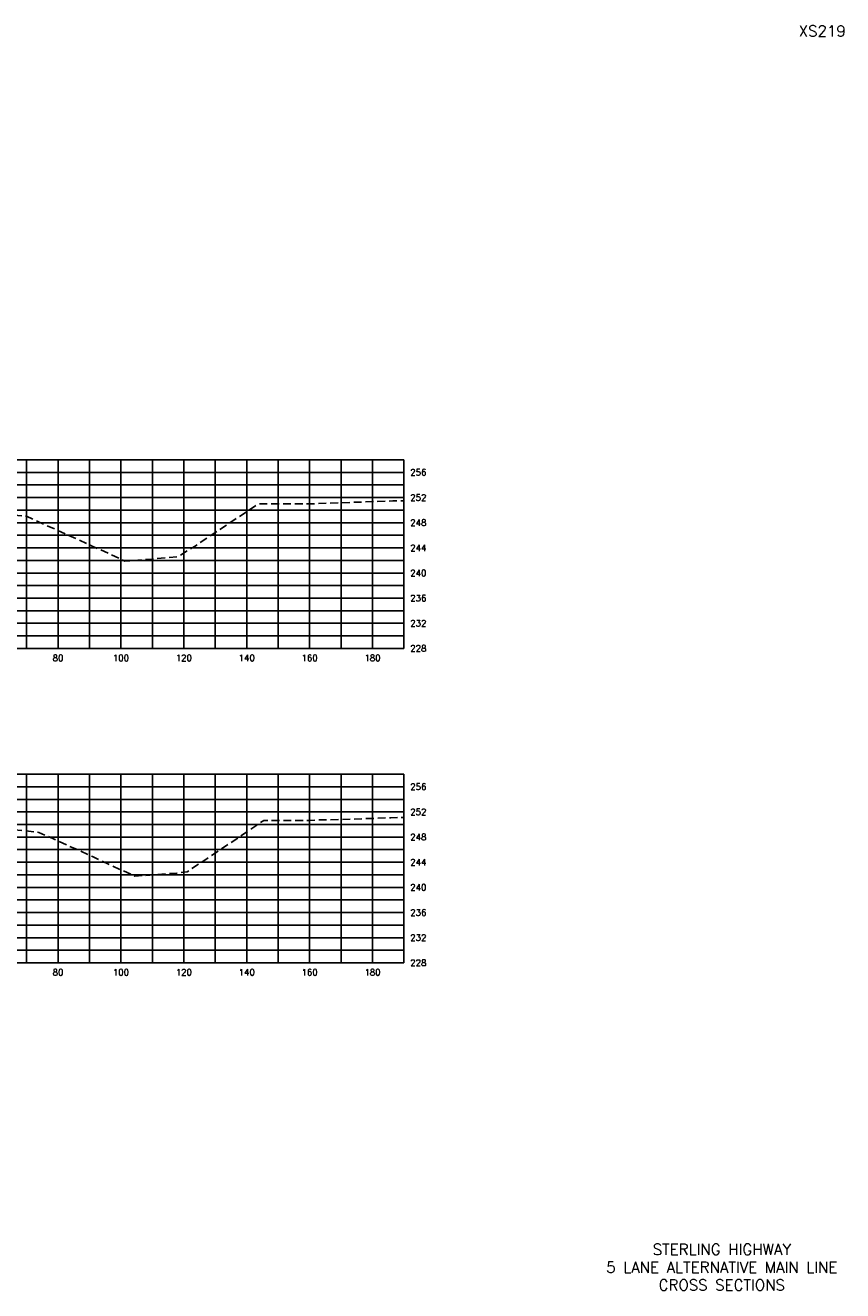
# Model space of a CAD drawing. Extents: x 1497 to 2840, y 16 to 8218.
# Tile 54 of 56: x 1850 to 2110, y 7296 to 7698. Entities that reach past the tile are written whole.
import ezdxf
from ezdxf.enums import TextEntityAlignment as Align

# ---------------------------------------------------------------- set-up
doc = ezdxf.new("R2010")
doc.units = 0
doc.header["$LTSCALE"] = 20
doc.header["$MEASUREMENT"] = 0
doc.linetypes.add('HIDDEN_050%', pattern=[0.1875, 0.125, -0.0625])
for name, color, linetype in [('S-AT-TXT175', 6, 'Continuous'), ('S-AT-TXT80', 1, 'Continuous'), ('XEG', 1, 'HIDDEN_050%'), ('XGRID', 251, 'Continuous'), ('XGRIDT', 2, 'Continuous'), ('XREF-BORDER', 7, 'Continuous')]:
    doc.layers.add(name, color=color, linetype=linetype)
doc.styles.add('L100', font='simplex.shx', dxfattribs={"height": 2})
doc.styles.add('L175', font='ROMANSM.shx', dxfattribs={"height": 3.5})
doc.styles.add('L80', font='ROMANSM.shx', dxfattribs={"height": 1.6})

# ---------------------------------------------------------------- blocks, each defined once
blk = doc.blocks.new('03025_00_att1')
at = {"layer": 'S-AT-TXT175', "style": 'L175'}
for tag, p in [('NUM', (32.402, 20.822)), ('LINE1', (30.64, 1.444)), ('LINE2', (30.64, 1.161)), ('LINE3', (30.64, 0.877))]:
    blk.add_attdef(tag, text='', height=0.175, dxfattribs=at).set_placement(p, align=Align.CENTER)
at = {"layer": 'S-AT-TXT80', "style": 'L80'}
for tag, p in [('DRAFTED', (2.436, 14.201)), ('PCTB', (2.094, 11.605)), ('PSCALE', (2.265, 11.605)), ('PVIEW', (2.436, 11.605))]:
    blk.add_attdef(tag, p, '', height=0.08, rotation=90, dxfattribs=at)

msp = doc.modelspace()

# ---------------------------------------------------------------- linework, layer by layer
at = {"layer": 'XEG', "flags": 128}
for points in [[(1590, 7506.25), (1606.44, 7507.12), (1611.04, 7507.89), (1647.26, 7515.39), (1653.65, 7515.61), (1656.29, 7512.49), (1663.82, 7503.23), (1670.94, 7505.08), (1688.49, 7506.6), (1688.54, 7506.6), (1689.18, 7507.25), (1703.08, 7521.12), (1715.47, 7532.85), (1717.94, 7535.09), (1722.57, 7536.84), (1734.48, 7541.36), (1738.98, 7543.33), (1748.58, 7546.41), (1755.61, 7548.28), (1757.68, 7548.57), (1758.03, 7548.64), (1763.09, 7548.8), (1777.84, 7549.38), (1780, 7549.44), (1791.18, 7549.74), (1797.71, 7549.91), (1798.93, 7549.84), (1802.85, 7549.51), (1814.61, 7546.81), (1820.53, 7545.53), (1824.59, 7545), (1847.25, 7542.32), (1849.93, 7542.04), (1874.74, 7530.83), (1881.26, 7527.79), (1890.51, 7528.47), (1898.05, 7529.18), (1903.35, 7532.45), (1923.68, 7545.95), (1924.98, 7545.97), (1941.44, 7546.02), (1941.45, 7546.04), (1941.72, 7546.04), (1966.43, 7546.94), (1970, 7546.99)], [(1590, 7409.2), (1602.56, 7409.86), (1614.34, 7411.83), (1633.64, 7415.82), (1654.33, 7416.54), (1662.89, 7406.45), (1665.14, 7403.68), (1675.67, 7406.4), (1680.09, 7406.79), (1688.85, 7406.77), (1700.89, 7418.85), (1704.81, 7423.33), (1716.58, 7434.42), (1719.81, 7435.5), (1732.49, 7440.31), (1740.19, 7443.69), (1742.91, 7444.55), (1756.08, 7448.07), (1757.69, 7448.3), (1758.36, 7448.43), (1767.87, 7448.73), (1778.15, 7449.13), (1780, 7449.18), (1787.45, 7449.38), (1798.01, 7449.67), (1799.98, 7449.55), (1803.01, 7449.3), (1812.08, 7447.22), (1821.07, 7445.27), (1827.24, 7444.46), (1839.74, 7442.98), (1853.92, 7441.51), (1871, 7433.8), (1884.37, 7427.56), (1897.73, 7428.54), (1901.04, 7428.93), (1923.24, 7443.78), (1925.44, 7445.32), (1939.79, 7445.29), (1941.77, 7445.42), (1949.42, 7445.56), (1965.8, 7446.15), (1970, 7446.21)]]:
    msp.add_lwpolyline(points, dxfattribs=at)
at = {"layer": 'XGRID'}
for p, q in [((1590, 7560), (1970, 7560)), ((1850, 7500), (1850, 7560)), ((1860, 7500), (1860, 7560)), ((1870, 7500), (1870, 7560)), ((1880, 7500), (1880, 7560)), ((1890, 7500), (1890, 7560)), ((1900, 7500), (1900, 7560)), ((1910, 7500), (1910, 7560)), ((1920, 7500), (1920, 7560)), ((1930, 7500), (1930, 7560)), ((1940, 7500), (1940, 7560)), ((1950, 7500), (1950, 7560)), ((1960, 7500), (1960, 7560)), ((1970, 7500), (1970, 7560)), ((1590, 7556), (1970, 7556)), ((1590, 7552), (1970, 7552)), ((1590, 7548), (1970, 7548)), ((1590, 7544), (1970, 7544)), ((1590, 7540), (1970, 7540)), ((1590, 7536), (1970, 7536)), ((1590, 7532), (1970, 7532)), ((1590, 7528), (1970, 7528)), ((1590, 7524), (1970, 7524)), ((1590, 7520), (1970, 7520)), ((1590, 7516), (1970, 7516)), ((1590, 7512), (1970, 7512)), ((1590, 7508), (1970, 7508)), ((1590, 7504), (1970, 7504)), ((1590, 7500), (1970, 7500)), ((1590, 7460), (1970, 7460)), ((1850, 7400), (1850, 7460)), ((1860, 7400), (1860, 7460)), ((1870, 7400), (1870, 7460)), ((1880, 7400), (1880, 7460)), ((1890, 7400), (1890, 7460)), ((1900, 7400), (1900, 7460)), ((1910, 7400), (1910, 7460)), ((1920, 7400), (1920, 7460)), ((1930, 7400), (1930, 7460)), ((1940, 7400), (1940, 7460)), ((1950, 7400), (1950, 7460)), ((1960, 7400), (1960, 7460)), ((1970, 7400), (1970, 7460)), ((1590, 7456), (1970, 7456)), ((1590, 7452), (1970, 7452)), ((1590, 7448), (1970, 7448)), ((1590, 7444), (1970, 7444)), ((1590, 7440), (1970, 7440)), ((1590, 7436), (1970, 7436)), ((1590, 7432), (1970, 7432)), ((1590, 7428), (1970, 7428)), ((1590, 7424), (1970, 7424)), ((1590, 7420), (1970, 7420)), ((1590, 7416), (1970, 7416)), ((1590, 7412), (1970, 7412)), ((1590, 7408), (1970, 7408)), ((1590, 7404), (1970, 7404)), ((1590, 7400), (1970, 7400))]:
    msp.add_line(p, q, dxfattribs=at)

# ---------------------------------------------------------------- block references
at = {"layer": 'XREF-BORDER'}
ref = msp.add_blockref('03025_00_att1', (1456.45, 7278.23), dxfattribs=dict(at, xscale=20, yscale=20, zscale=20))
ref.add_attrib('LINE1', 'STERLING HIGHWAY', dxfattribs={"layer": 'S-AT-TXT175', "height": 3.5, "style": 'L175'}).set_placement((2071.07, 7307.1), align=Align.CENTER)
ref.add_attrib('LINE2', '5 LANE ALTERNATIVE MAIN LINE', dxfattribs={"layer": 'S-AT-TXT175', "height": 3.5, "style": 'L175'}).set_placement((2071.07, 7301.44), align=Align.CENTER)
ref.add_attrib('LINE3', 'CROSS SECTIONS', dxfattribs={"layer": 'S-AT-TXT175', "height": 3.5, "style": 'L175'}).set_placement((2071.07, 7295.77), align=Align.CENTER)
ref.add_attrib('NUM', 'XS219', dxfattribs={"layer": 'S-AT-TXT175', "height": 3.5, "style": 'L175'}).set_placement((2103, 7694.66), align=Align.CENTER)

# ---------------------------------------------------------------- texts
at = {"layer": 'XGRIDT', "style": 'L100'}
for s, p in [('256', (1972, 7556)), ('252', (1972, 7548)), ('248', (1972, 7540)), ('244', (1972, 7532)), ('240', (1972, 7524)), ('236', (1972, 7516)), ('232', (1972, 7508)), ('228', (1972, 7500)), ('256', (1972, 7456)), ('252', (1972, 7448)), ('248', (1972, 7440)), ('244', (1972, 7432)), ('240', (1972, 7424)), ('236', (1972, 7416)), ('232', (1972, 7408)), ('228', (1972, 7400))]:
    msp.add_text(s, height=2, dxfattribs=at).set_placement(p, align=Align.MIDDLE_LEFT)
for s, p in [('80', (1860, 7498)), ('100', (1880, 7498)), ('120', (1900, 7498)), ('140', (1920, 7498)), ('160', (1940, 7498)), ('180', (1960, 7498)), ('80', (1860, 7398)), ('100', (1880, 7398)), ('120', (1900, 7398)), ('140', (1920, 7398)), ('160', (1940, 7398)), ('180', (1960, 7398))]:
    msp.add_text(s, height=2, dxfattribs=at).set_placement(p, align=Align.TOP_CENTER)

doc.saveas('drawing.dxf')
